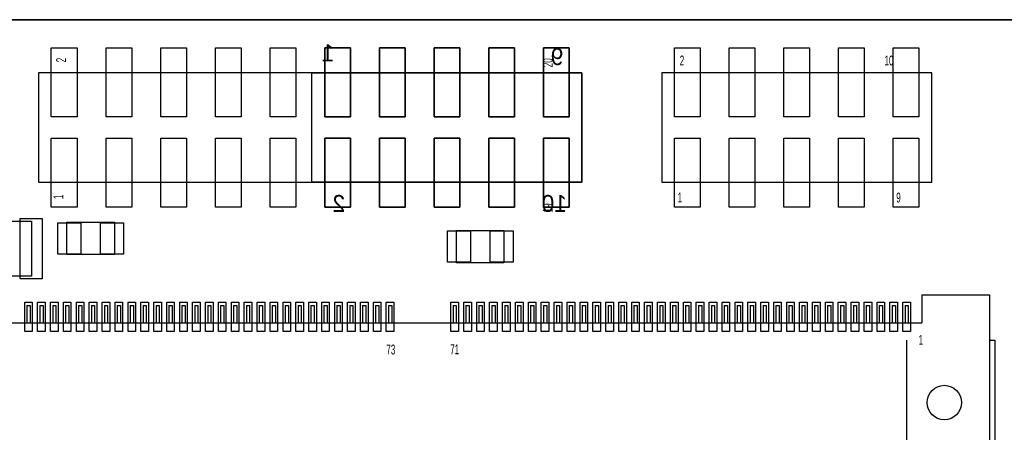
# Model space of a CAD drawing. Extents: x -1 to 154, y 0 to 87.
# Tile 5 of 6: x 71 to 117, y 68 to 87. Entities that reach past the tile are written whole.
import ezdxf
from ezdxf.enums import TextEntityAlignment as Align

# ---------------------------------------------------------------- set-up
doc = ezdxf.new("R2010")
doc.units = 0
for name, color, linetype in [('BG_OUTLINE', 3, 'CONTINUOUS'), ('PG_ASSEMBLY_BOTTOM', 7, 'CONTINUOUS'), ('PG_ASSEMBLY_TOP', 7, 'CONTINUOUS'), ('PIN_BOTTOM', 20, 'CONTINUOUS'), ('PIN_TOP', 153, 'CONTINUOUS')]:
    doc.layers.add(name, color=color, linetype=linetype)

msp = doc.modelspace()

# ---------------------------------------------------------------- linework, layer by layer
at = {"layer": 'BG_OUTLINE'}
for points in [[(0, 0), (148.617432, 0), (148.617432, 87.02802), (0, 87.02802)], [(0, 0), (0, 87.02802), (148.617432, 87.02802), (148.617432, 0)]]:
    msp.add_lwpolyline(points, close=True, dxfattribs=at)
at = {"layer": 'PG_ASSEMBLY_BOTTOM'}
msp.add_lwpolyline([(84.354416, 84.5693), (96.902016, 84.5693), (96.902016, 79.4893), (84.354416, 79.4893)], close=True, dxfattribs=at)
at = {"layer": 'PG_ASSEMBLY_TOP'}
for points in [[(71.654416, 79.4893), (96.902016, 79.4893), (96.902016, 84.5693), (71.654416, 84.5693)], [(100.6094, 79.4893), (113.157, 79.4893), (113.157, 84.5693), (100.6094, 84.5693)], [(68.2752, 75.136248), (68.2752, 77.676248), (71.3232, 77.676248), (71.3232, 75.136248)], [(72.9742, 77.629512), (75.184, 77.629512), (75.184, 76.130912), (72.9742, 76.130912)], [(93.2815, 75.7555), (91.0717, 75.7555), (91.0717, 77.2541), (93.2815, 77.2541)]]:
    msp.add_lwpolyline(points, close=True, dxfattribs=at)
for points in [[(112.68964, 74.26706), (112.68964, 72.96658)], [(112.68964, 74.26706), (115.83924, 74.26706)], [(115.83924, 74.26706), (115.83924, 64.76492)], [(115.83924, 74.26706), (115.83924, 67.41668)], [(71.11492, 73.76668), (71.26478, 73.76668)], [(71.11492, 73.76668), (71.11492, 72.96658)], [(71.26478, 73.76668), (71.26478, 72.96658)], [(71.71436, 73.76668), (71.86422, 73.76668)], [(71.71436, 73.76668), (71.71436, 72.96658)], [(71.86422, 73.76668), (71.86422, 72.96658)], [(72.31634, 73.76668), (72.46366, 73.76668)], [(72.31634, 73.76668), (72.31634, 72.96658)], [(72.46366, 73.76668), (72.46366, 72.96658)], [(72.91578, 73.76668), (73.06564, 73.76668)], [(72.91578, 73.76668), (72.91578, 72.96658)], [(73.06564, 73.76668), (73.06564, 72.96658)], [(73.51522, 73.76668), (73.66508, 73.76668)], [(73.51522, 73.76668), (73.51522, 72.96658)], [(73.66508, 73.76668), (73.66508, 72.96658)], [(74.11466, 73.76668), (74.26452, 73.76668)], [(74.11466, 73.76668), (74.11466, 72.96658)], [(74.26452, 73.76668), (74.26452, 72.96658)], [(74.7141, 73.76668), (74.86396, 73.76668)], [(74.7141, 73.76668), (74.7141, 72.96658)], [(74.86396, 73.76668), (74.86396, 72.96658)], [(75.31608, 73.76668), (75.46594, 73.76668)], [(75.31608, 73.76668), (75.31608, 72.96658)], [(75.46594, 73.76668), (75.46594, 72.96658)], [(75.91552, 73.76668), (76.06538, 73.76668)], [(75.91552, 73.76668), (75.91552, 72.96658)], [(76.06538, 73.76668), (76.06538, 72.96658)], [(76.51496, 73.76668), (76.66482, 73.76668)], [(76.51496, 73.76668), (76.51496, 72.96658)], [(76.66482, 73.76668), (76.66482, 72.96658)], [(77.1144, 73.76668), (77.26426, 73.76668)], [(77.1144, 73.76668), (77.1144, 72.96658)], [(77.26426, 73.76668), (77.26426, 72.96658)], [(77.71384, 73.76668), (77.86624, 73.76668)], [(77.71384, 73.76668), (77.71384, 72.96658)], [(77.86624, 73.76668), (77.86624, 72.96658)], [(78.31582, 73.76668), (78.46568, 73.76668)], [(78.31582, 73.76668), (78.31582, 72.96658)], [(78.46568, 73.76668), (78.46568, 72.96658)], [(78.91526, 73.76668), (79.06512, 73.76668)], [(78.91526, 73.76668), (78.91526, 72.96658)], [(79.06512, 73.76668), (79.06512, 72.96658)], [(79.5147, 73.76668), (79.66456, 73.76668)], [(79.5147, 73.76668), (79.5147, 72.96658)], [(79.66456, 73.76668), (79.66456, 72.96658)], [(80.11414, 73.76668), (80.264, 73.76668)], [(80.11414, 73.76668), (80.11414, 72.96658)], [(80.264, 73.76668), (80.264, 72.96658)], [(80.71612, 73.76668), (80.86598, 73.76668)], [(80.71612, 73.76668), (80.71612, 72.96658)], [(80.86598, 73.76668), (80.86598, 72.96658)], [(81.31556, 73.76668), (81.46542, 73.76668)], [(81.31556, 73.76668), (81.31556, 72.96658)], [(81.46542, 73.76668), (81.46542, 72.96658)], [(81.915, 73.76668), (82.06486, 73.76668)], [(81.915, 73.76668), (81.915, 72.96658)], [(82.06486, 73.76668), (82.06486, 72.96658)], [(82.51444, 73.76668), (82.6643, 73.76668)], [(82.51444, 73.76668), (82.51444, 72.96658)], [(82.6643, 73.76668), (82.6643, 72.96658)], [(83.11642, 73.76668), (83.26374, 73.76668)], [(83.11642, 73.76668), (83.11642, 72.96658)], [(83.26374, 73.76668), (83.26374, 72.96658)], [(83.71586, 73.76668), (83.86572, 73.76668)], [(83.71586, 73.76668), (83.71586, 72.96658)], [(83.86572, 73.76668), (83.86572, 72.96658)], [(84.3153, 73.76668), (84.46516, 73.76668)], [(84.3153, 73.76668), (84.3153, 72.96658)], [(84.46516, 73.76668), (84.46516, 72.96658)], [(84.91474, 73.76668), (85.0646, 73.76668)], [(84.91474, 73.76668), (84.91474, 72.96658)], [(85.0646, 73.76668), (85.0646, 72.96658)], [(85.51418, 73.76668), (85.66404, 73.76668)], [(85.51418, 73.76668), (85.51418, 72.96658)], [(85.66404, 73.76668), (85.66404, 72.96658)], [(86.11616, 73.76668), (86.26602, 73.76668)], [(86.11616, 73.76668), (86.11616, 72.96658)], [(86.26602, 73.76668), (86.26602, 72.96658)], [(86.7156, 73.76668), (86.86546, 73.76668)], [(86.7156, 73.76668), (86.7156, 72.96658)], [(86.86546, 73.76668), (86.86546, 72.96658)], [(87.31504, 73.76668), (87.4649, 73.76668)], [(87.31504, 73.76668), (87.31504, 72.96658)], [(87.4649, 73.76668), (87.4649, 72.96658)], [(87.91448, 73.76668), (88.06434, 73.76668)], [(87.91448, 73.76668), (87.91448, 72.96658)], [(88.06434, 73.76668), (88.06434, 72.96658)], [(90.91422, 73.76668), (91.06408, 73.76668)], [(90.91422, 73.76668), (90.91422, 72.96658)], [(91.06408, 73.76668), (91.06408, 72.96658)], [(91.51366, 73.76668), (91.66606, 73.76668)], [(91.51366, 73.76668), (91.51366, 72.96658)], [(91.66606, 73.76668), (91.66606, 72.96658)], [(92.11564, 73.76668), (92.2655, 73.76668)], [(92.11564, 73.76668), (92.11564, 72.96658)], [(92.2655, 73.76668), (92.2655, 72.96658)], [(92.71508, 73.76668), (92.86494, 73.76668)], [(92.71508, 73.76668), (92.71508, 72.96658)], [(92.86494, 73.76668), (92.86494, 72.96658)], [(93.31452, 73.76668), (93.46438, 73.76668)], [(93.31452, 73.76668), (93.31452, 72.96658)], [(93.46438, 73.76668), (93.46438, 72.96658)], [(93.91396, 73.76668), (93.91396, 72.96658)], [(93.91396, 73.76668), (94.06636, 73.76668)], [(94.06636, 73.76668), (94.06636, 72.96658)], [(94.51594, 73.76668), (94.51594, 72.96658)], [(94.51594, 73.76668), (94.6658, 73.76668)], [(94.6658, 73.76668), (94.6658, 72.96658)], [(95.11538, 73.76668), (95.11538, 72.96658)], [(95.11538, 73.76668), (95.26524, 73.76668)], [(95.26524, 73.76668), (95.26524, 72.96658)], [(95.71482, 73.76668), (95.71482, 72.96658)], [(95.71482, 73.76668), (95.86468, 73.76668)], [(95.86468, 73.76668), (95.86468, 72.96658)], [(96.31426, 73.76668), (96.31426, 72.96658)], [(96.31426, 73.76668), (96.46412, 73.76668)], [(96.46412, 73.76668), (96.46412, 72.96658)], [(96.91624, 73.76668), (96.91624, 72.96658)], [(96.91624, 73.76668), (97.0661, 73.76668)], [(97.0661, 73.76668), (97.0661, 72.96658)], [(97.51568, 73.76668), (97.51568, 72.96658)], [(97.51568, 73.76668), (97.66554, 73.76668)], [(97.66554, 73.76668), (97.66554, 72.96658)], [(98.11512, 73.76668), (98.11512, 72.96658)], [(98.11512, 73.76668), (98.26498, 73.76668)], [(98.26498, 73.76668), (98.26498, 72.96658)], [(98.71456, 73.76668), (98.71456, 72.96658)], [(98.71456, 73.76668), (98.86442, 73.76668)], [(98.86442, 73.76668), (98.86442, 72.96658)], [(99.314, 73.76668), (99.314, 72.96658)], [(99.314, 73.76668), (99.46386, 73.76668)], [(99.46386, 73.76668), (99.46386, 72.96658)], [(99.91598, 73.76668), (99.91598, 72.96658)], [(99.91598, 73.76668), (100.06584, 73.76668)], [(100.06584, 73.76668), (100.06584, 72.96658)], [(100.51542, 73.76668), (100.51542, 72.96658)], [(100.51542, 73.76668), (100.66528, 73.76668)], [(100.66528, 73.76668), (100.66528, 72.96658)], [(101.11486, 73.76668), (101.11486, 72.96658)], [(101.11486, 73.76668), (101.26472, 73.76668)], [(101.26472, 73.76668), (101.26472, 72.96658)], [(101.7143, 73.76668), (101.7143, 72.96658)], [(101.7143, 73.76668), (101.86416, 73.76668)], [(101.86416, 73.76668), (101.86416, 72.96658)], [(102.31374, 73.76668), (102.31374, 72.96658)], [(102.31374, 73.76668), (102.46614, 73.76668)], [(102.46614, 73.76668), (102.46614, 72.96658)], [(102.91572, 73.76668), (102.91572, 72.96658)], [(102.91572, 73.76668), (103.06558, 73.76668)], [(103.06558, 73.76668), (103.06558, 72.96658)], [(103.51516, 73.76668), (103.51516, 72.96658)], [(103.51516, 73.76668), (103.66502, 73.76668)], [(103.66502, 73.76668), (103.66502, 72.96658)], [(104.1146, 73.76668), (104.1146, 72.96658)], [(104.1146, 73.76668), (104.26446, 73.76668)], [(104.26446, 73.76668), (104.26446, 72.96658)], [(104.71404, 73.76668), (104.71404, 72.96658)], [(104.71404, 73.76668), (104.86644, 73.76668)], [(104.86644, 73.76668), (104.86644, 72.96658)], [(105.31602, 73.76668), (105.31602, 72.96658)], [(105.31602, 73.76668), (105.46588, 73.76668)], [(105.46588, 73.76668), (105.46588, 72.96658)], [(105.91546, 73.76668), (105.91546, 72.96658)], [(105.91546, 73.76668), (106.06532, 73.76668)], [(106.06532, 73.76668), (106.06532, 72.96658)], [(106.5149, 73.76668), (106.5149, 72.96658)], [(106.5149, 73.76668), (106.66476, 73.76668)], [(106.66476, 73.76668), (106.66476, 72.96658)], [(107.11434, 73.76668), (107.11434, 72.96658)], [(107.11434, 73.76668), (107.2642, 73.76668)], [(107.2642, 73.76668), (107.2642, 72.96658)], [(107.71378, 73.76668), (107.71378, 72.96658)], [(107.71378, 73.76668), (107.86618, 73.76668)], [(107.86618, 73.76668), (107.86618, 72.96658)], [(108.31576, 73.76668), (108.31576, 72.96658)], [(108.31576, 73.76668), (108.46562, 73.76668)], [(108.46562, 73.76668), (108.46562, 72.96658)], [(108.9152, 73.76668), (108.9152, 72.96658)], [(108.9152, 73.76668), (109.06506, 73.76668)], [(109.06506, 73.76668), (109.06506, 72.96658)], [(109.51464, 73.76668), (109.51464, 72.96658)], [(109.51464, 73.76668), (109.6645, 73.76668)], [(109.6645, 73.76668), (109.6645, 72.96658)], [(110.11408, 73.76668), (110.11408, 72.96658)], [(110.11408, 73.76668), (110.26394, 73.76668)], [(110.26394, 73.76668), (110.26394, 72.96658)], [(110.71606, 73.76668), (110.71606, 72.96658)], [(110.71606, 73.76668), (110.86592, 73.76668)], [(110.86592, 73.76668), (110.86592, 72.96658)], [(111.3155, 73.76668), (111.3155, 72.96658)], [(111.3155, 73.76668), (111.46536, 73.76668)], [(111.46536, 73.76668), (111.46536, 72.96658)], [(111.91494, 73.76668), (111.91494, 72.96658)], [(111.91494, 73.76668), (112.0648, 73.76668)], [(112.0648, 73.76668), (112.0648, 72.96658)], [(47.99076, 72.96658), (112.68964, 72.96658)], [(115.83924, 72.16394), (116.0907, 72.16394), (116.0907, 55.16626), (111.99114, 55.16626), (111.99114, 72.16394)]]:
    msp.add_lwpolyline(points, dxfattribs=at)
at = {"layer": 'PIN_BOTTOM'}
for points in [[(84.951316, 85.725), (84.951316, 82.5246), (86.145116, 82.5246), (86.145116, 85.725)], [(87.491316, 85.725), (87.491316, 82.5246), (88.685116, 82.5246), (88.685116, 85.725)], [(90.031316, 85.725), (90.031316, 82.5246), (91.225116, 82.5246), (91.225116, 85.725)], [(92.571316, 85.725), (92.571316, 82.5246), (93.765116, 82.5246), (93.765116, 85.725)], [(95.111316, 85.725), (95.111316, 82.5246), (96.305116, 82.5246), (96.305116, 85.725)], [(84.951316, 81.534), (84.951316, 78.3336), (86.145116, 78.3336), (86.145116, 81.534)], [(87.491316, 81.534), (87.491316, 78.3336), (88.685116, 78.3336), (88.685116, 81.534)], [(90.031316, 81.534), (90.031316, 78.3336), (91.225116, 78.3336), (91.225116, 81.534)], [(92.571316, 81.534), (92.571316, 78.3336), (93.765116, 78.3336), (93.765116, 81.534)], [(95.111316, 81.534), (95.111316, 78.3336), (96.305116, 78.3336), (96.305116, 81.534)]]:
    msp.add_lwpolyline(points, close=True, dxfattribs=at)
msp.add_circle((113.7412, 69.2658), 0.8001, dxfattribs=at)
at = {"layer": 'PIN_TOP'}
for points in [[(72.251316, 82.5246), (72.251316, 85.725), (73.445116, 85.725), (73.445116, 82.5246)], [(74.791316, 82.5246), (74.791316, 85.725), (75.985116, 85.725), (75.985116, 82.5246)], [(77.331316, 82.5246), (77.331316, 85.725), (78.525116, 85.725), (78.525116, 82.5246)], [(79.871316, 82.5246), (79.871316, 85.725), (81.065116, 85.725), (81.065116, 82.5246)], [(82.411316, 82.5246), (82.411316, 85.725), (83.605116, 85.725), (83.605116, 82.5246)], [(84.951316, 82.5246), (84.951316, 85.725), (86.145116, 85.725), (86.145116, 82.5246)], [(87.491316, 82.5246), (87.491316, 85.725), (88.685116, 85.725), (88.685116, 82.5246)], [(90.031316, 82.5246), (90.031316, 85.725), (91.225116, 85.725), (91.225116, 82.5246)], [(92.571316, 82.5246), (92.571316, 85.725), (93.765116, 85.725), (93.765116, 82.5246)], [(95.111316, 82.5246), (95.111316, 85.725), (96.305116, 85.725), (96.305116, 82.5246)], [(101.2063, 82.5246), (101.2063, 85.725), (102.4001, 85.725), (102.4001, 82.5246)], [(103.7463, 82.5246), (103.7463, 85.725), (104.9401, 85.725), (104.9401, 82.5246)], [(106.2863, 82.5246), (106.2863, 85.725), (107.4801, 85.725), (107.4801, 82.5246)], [(108.8263, 82.5246), (108.8263, 85.725), (110.0201, 85.725), (110.0201, 82.5246)], [(111.3663, 82.5246), (111.3663, 85.725), (112.5601, 85.725), (112.5601, 82.5246)], [(72.251316, 78.3336), (72.251316, 81.534), (73.445116, 81.534), (73.445116, 78.3336)], [(74.791316, 78.3336), (74.791316, 81.534), (75.985116, 81.534), (75.985116, 78.3336)], [(77.331316, 78.3336), (77.331316, 81.534), (78.525116, 81.534), (78.525116, 78.3336)], [(79.871316, 78.3336), (79.871316, 81.534), (81.065116, 81.534), (81.065116, 78.3336)], [(82.411316, 78.3336), (82.411316, 81.534), (83.605116, 81.534), (83.605116, 78.3336)], [(84.951316, 78.3336), (84.951316, 81.534), (86.145116, 81.534), (86.145116, 78.3336)], [(87.491316, 78.3336), (87.491316, 81.534), (88.685116, 81.534), (88.685116, 78.3336)], [(90.031316, 78.3336), (90.031316, 81.534), (91.225116, 81.534), (91.225116, 78.3336)], [(92.571316, 78.3336), (92.571316, 81.534), (93.765116, 81.534), (93.765116, 78.3336)], [(95.111316, 78.3336), (95.111316, 81.534), (96.305116, 81.534), (96.305116, 78.3336)], [(101.2063, 78.3336), (101.2063, 81.534), (102.4001, 81.534), (102.4001, 78.3336)], [(103.7463, 78.3336), (103.7463, 81.534), (104.9401, 81.534), (104.9401, 78.3336)], [(106.2863, 78.3336), (106.2863, 81.534), (107.4801, 81.534), (107.4801, 78.3336)], [(108.8263, 78.3336), (108.8263, 81.534), (110.0201, 81.534), (110.0201, 78.3336)], [(111.3663, 78.3336), (111.3663, 81.534), (112.5601, 81.534), (112.5601, 78.3336)], [(70.8025, 75.009248), (70.8025, 77.803248), (71.8185, 77.803248), (71.8185, 75.009248)], [(72.5551, 76.156312), (72.5551, 77.604112), (73.6219, 77.604112), (73.6219, 76.156312)], [(74.5363, 76.156312), (74.5363, 77.604112), (75.6031, 77.604112), (75.6031, 76.156312)], [(91.7194, 77.2287), (91.7194, 75.7809), (90.6526, 75.7809), (90.6526, 77.2287)], [(93.7006, 77.2287), (93.7006, 75.7809), (92.6338, 75.7809), (92.6338, 77.2287)], [(71.36638, 73.91781), (71.36638, 72.56907), (71.01586, 72.56907), (71.01586, 73.91781)], [(71.96582, 73.91781), (71.96582, 72.56907), (71.6153, 72.56907), (71.6153, 73.91781)], [(72.56526, 73.91781), (72.56526, 72.56907), (72.21474, 72.56907), (72.21474, 73.91781)], [(73.1647, 73.91781), (73.1647, 72.56907), (72.81418, 72.56907), (72.81418, 73.91781)], [(73.76668, 73.91781), (73.76668, 72.56907), (73.41616, 72.56907), (73.41616, 73.91781)], [(74.36612, 73.91781), (74.36612, 72.56907), (74.0156, 72.56907), (74.0156, 73.91781)], [(74.96556, 73.91781), (74.96556, 72.56907), (74.61504, 72.56907), (74.61504, 73.91781)], [(75.565, 73.91781), (75.565, 72.56907), (75.21448, 72.56907), (75.21448, 73.91781)], [(76.16444, 73.91781), (76.16444, 72.56907), (75.81392, 72.56907), (75.81392, 73.91781)], [(76.76642, 73.91781), (76.76642, 72.56907), (76.4159, 72.56907), (76.4159, 73.91781)], [(77.36586, 73.91781), (77.36586, 72.56907), (77.01534, 72.56907), (77.01534, 73.91781)], [(77.9653, 73.91781), (77.9653, 72.56907), (77.61478, 72.56907), (77.61478, 73.91781)], [(78.56474, 73.91781), (78.56474, 72.56907), (78.21422, 72.56907), (78.21422, 73.91781)], [(79.16672, 73.91781), (79.16672, 72.56907), (78.8162, 72.56907), (78.8162, 73.91781)], [(79.76616, 73.91781), (79.76616, 72.56907), (79.41564, 72.56907), (79.41564, 73.91781)], [(80.3656, 73.91781), (80.3656, 72.56907), (80.01508, 72.56907), (80.01508, 73.91781)], [(80.96504, 73.91781), (80.96504, 72.56907), (80.61452, 72.56907), (80.61452, 73.91781)], [(81.56448, 73.91781), (81.56448, 72.56907), (81.21396, 72.56907), (81.21396, 73.91781)], [(82.16646, 73.91781), (82.16646, 72.56907), (81.81594, 72.56907), (81.81594, 73.91781)], [(82.7659, 73.91781), (82.7659, 72.56907), (82.41538, 72.56907), (82.41538, 73.91781)], [(83.36534, 73.91781), (83.36534, 72.56907), (83.01482, 72.56907), (83.01482, 73.91781)], [(83.96478, 73.91781), (83.96478, 72.56907), (83.61426, 72.56907), (83.61426, 73.91781)], [(84.56422, 73.91781), (84.56422, 72.56907), (84.2137, 72.56907), (84.2137, 73.91781)], [(85.1662, 73.91781), (85.1662, 72.56907), (84.81568, 72.56907), (84.81568, 73.91781)], [(85.76564, 73.91781), (85.76564, 72.56907), (85.41512, 72.56907), (85.41512, 73.91781)], [(86.36508, 73.91781), (86.36508, 72.56907), (86.01456, 72.56907), (86.01456, 73.91781)], [(86.96452, 73.91781), (86.96452, 72.56907), (86.614, 72.56907), (86.614, 73.91781)], [(87.5665, 73.91781), (87.5665, 72.56907), (87.21598, 72.56907), (87.21598, 73.91781)], [(88.16594, 73.91781), (88.16594, 72.56907), (87.81542, 72.56907), (87.81542, 73.91781)], [(91.16568, 73.91781), (91.16568, 72.56907), (90.81516, 72.56907), (90.81516, 73.91781)], [(91.76512, 73.91781), (91.76512, 72.56907), (91.4146, 72.56907), (91.4146, 73.91781)], [(92.36456, 73.91781), (92.36456, 72.56907), (92.01404, 72.56907), (92.01404, 73.91781)], [(92.96654, 73.91781), (92.96654, 72.56907), (92.61602, 72.56907), (92.61602, 73.91781)], [(93.56598, 73.91781), (93.56598, 72.56907), (93.21546, 72.56907), (93.21546, 73.91781)], [(94.16542, 73.91781), (94.16542, 72.56907), (93.8149, 72.56907), (93.8149, 73.91781)], [(94.76486, 73.91781), (94.76486, 72.56907), (94.41434, 72.56907), (94.41434, 73.91781)], [(95.3643, 73.91781), (95.3643, 72.56907), (95.01378, 72.56907), (95.01378, 73.91781)], [(95.96628, 73.91781), (95.96628, 72.56907), (95.61576, 72.56907), (95.61576, 73.91781)], [(96.56572, 73.91781), (96.56572, 72.56907), (96.2152, 72.56907), (96.2152, 73.91781)], [(97.16516, 73.91781), (97.16516, 72.56907), (96.81464, 72.56907), (96.81464, 73.91781)], [(97.7646, 73.91781), (97.7646, 72.56907), (97.41408, 72.56907), (97.41408, 73.91781)], [(98.36658, 73.91781), (98.36658, 72.56907), (98.01606, 72.56907), (98.01606, 73.91781)], [(98.96602, 73.91781), (98.96602, 72.56907), (98.6155, 72.56907), (98.6155, 73.91781)], [(99.56546, 73.91781), (99.56546, 72.56907), (99.21494, 72.56907), (99.21494, 73.91781)], [(100.1649, 73.91781), (100.1649, 72.56907), (99.81438, 72.56907), (99.81438, 73.91781)], [(100.76434, 73.91781), (100.76434, 72.56907), (100.41382, 72.56907), (100.41382, 73.91781)], [(101.36632, 73.91781), (101.36632, 72.56907), (101.0158, 72.56907), (101.0158, 73.91781)], [(101.96576, 73.91781), (101.96576, 72.56907), (101.61524, 72.56907), (101.61524, 73.91781)], [(102.5652, 73.91781), (102.5652, 72.56907), (102.21468, 72.56907), (102.21468, 73.91781)], [(103.16464, 73.91781), (103.16464, 72.56907), (102.81412, 72.56907), (102.81412, 73.91781)], [(103.76662, 73.91781), (103.76662, 72.56907), (103.4161, 72.56907), (103.4161, 73.91781)], [(104.36606, 73.91781), (104.36606, 72.56907), (104.01554, 72.56907), (104.01554, 73.91781)], [(104.9655, 73.91781), (104.9655, 72.56907), (104.61498, 72.56907), (104.61498, 73.91781)], [(105.56494, 73.91781), (105.56494, 72.56907), (105.21442, 72.56907), (105.21442, 73.91781)], [(106.16438, 73.91781), (106.16438, 72.56907), (105.81386, 72.56907), (105.81386, 73.91781)], [(106.76636, 73.91781), (106.76636, 72.56907), (106.41584, 72.56907), (106.41584, 73.91781)], [(107.3658, 73.91781), (107.3658, 72.56907), (107.01528, 72.56907), (107.01528, 73.91781)], [(107.96524, 73.91781), (107.96524, 72.56907), (107.61472, 72.56907), (107.61472, 73.91781)], [(108.56468, 73.91781), (108.56468, 72.56907), (108.21416, 72.56907), (108.21416, 73.91781)], [(109.16412, 73.91781), (109.16412, 72.56907), (108.8136, 72.56907), (108.8136, 73.91781)], [(109.7661, 73.91781), (109.7661, 72.56907), (109.41558, 72.56907), (109.41558, 73.91781)], [(110.36554, 73.91781), (110.36554, 72.56907), (110.01502, 72.56907), (110.01502, 73.91781)], [(110.96498, 73.91781), (110.96498, 72.56907), (110.61446, 72.56907), (110.61446, 73.91781)], [(111.56442, 73.91781), (111.56442, 72.56907), (111.2139, 72.56907), (111.2139, 73.91781)], [(112.1664, 73.91781), (112.1664, 72.56907), (111.81588, 72.56907), (111.81588, 73.91781)]]:
    msp.add_lwpolyline(points, close=True, dxfattribs=at)
msp.add_circle((113.7412, 69.2658), 0.8001, dxfattribs=at)

# ---------------------------------------------------------------- texts
at = {"layer": 'PG_ASSEMBLY_BOTTOM', "text_generation_flag": 2}
for s, p in [('1', (85.395816, 85.09508)), ('9', (96.038416, 84.9249)), ('2', (85.903816, 78.11008)), ('10', (96.203516, 78.11008))]:
    msp.add_text(s, height=0.7874, dxfattribs=at).set_placement(p)
at = {"layer": 'PG_ASSEMBLY_TOP', "width": 0.611111}
for s, p in [('2', (72.934068, 85.0519)), ('20', (95.540068, 84.8233)), ('1', (72.807068, 78.7019)), ('19', (95.540068, 78.0923))]:
    msp.add_text(s, height=0.4572, rotation=90, dxfattribs=at).set_placement(p)
for s, p in [('2', (101.4476, 84.90712)), ('10', (110.9599, 84.90712)), ('1', (101.346, 78.5495)), ('9', (111.506, 78.5495))]:
    msp.add_text(s, height=0.4572, dxfattribs=at).set_placement(p)
for s, p in [('1', (112.649, 71.9455)), ('73', (88.02624, 71.49846)), ('71', (90.99296, 71.51116))]:
    msp.add_text(s, height=0.4572, dxfattribs=at).set_placement(p, align=Align.CENTER)

doc.saveas('drawing.dxf')
